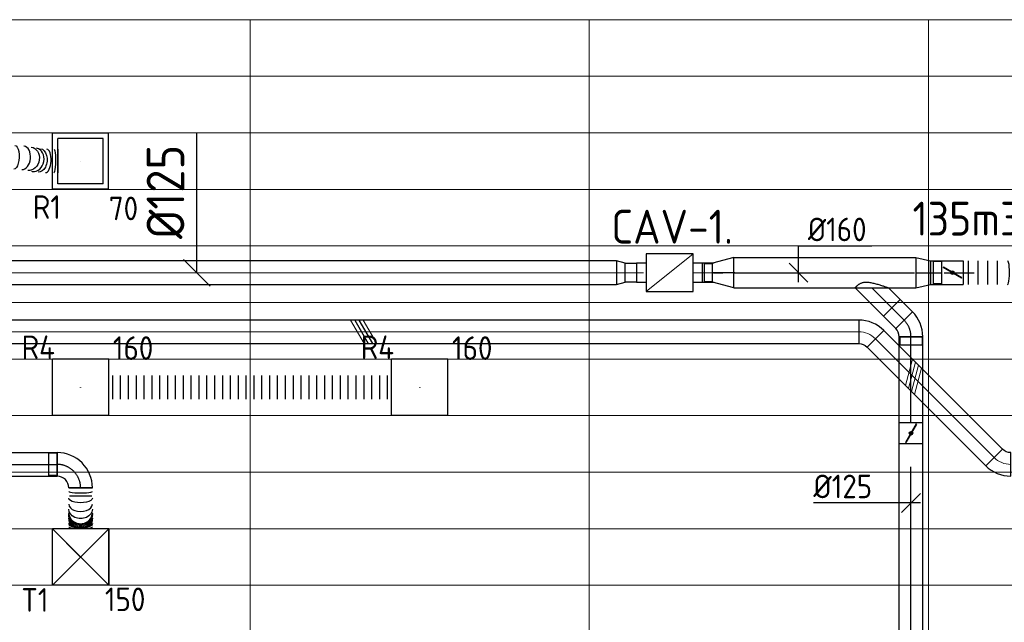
# Model space of a CAD drawing. Header units: millimetres. Extents: x -72412 to 16313, y -1015 to 52998.
# Tile 45 of 64: x -35347 to -30121, y 17333 to 20529. Entities that reach past the tile are written whole.
import ezdxf
from ezdxf.enums import TextEntityAlignment as Align

# ---------------------------------------------------------------- set-up
doc = ezdxf.new("R2010")
doc.units = ezdxf.units.MM
doc.header["$LTSCALE"] = 50
doc.linetypes.add('CENTER2', pattern=[28.575, 19.05, -3.175, 3.175, -3.175])
doc.linetypes.add('STREEPJES', pattern=[0.1, 0.05, -0.05])
for name, color, linetype in [('4plfd', 254, 'Continuous'), ('WL570---_DEMONTEREN_HL', 1, 'Continuous'), ('WL570---_RETOUR', 100, 'Continuous'), ('WL570---_RETOUR_HL', 1, 'Continuous'), ('WL570---_RETOUR_RST', 3, 'Continuous'), ('WL570---_RETOUR_RST_HL', 1, 'Continuous'), ('WL570---_TOEVOER', 200, 'Continuous'), ('WL570---_TOEVOER_HL', 1, 'Continuous'), ('WM570---_DEMONTEREN_PR', 1, 'Continuous'), ('WM570---_RETOUR', 2, 'Continuous'), ('WM570---_RETOUR_PR', 2, 'Continuous'), ('WM570---_RETOUR_RST_PR', 1, 'Continuous'), ('WM570---_TOEVOER', 2, 'Continuous'), ('WM570---_TOEVOER_PR', 2, 'Continuous')]:
    doc.layers.add(name, color=color, linetype=linetype)
for name, color, linetype, lineweight in [('WL570---_BESTAAND-HARTLIJN', 161, 'Continuous', 0), ('WL570---_BESTAAND-TOEVOER', 180, 'Continuous', 0), ('WL570---_DEMONTEREN', 10, 'Continuous', 0)]:
    doc.layers.add(name, color=color, linetype=linetype, lineweight=lineweight)
doc.layers.get('WL570---_DEMONTEREN').off()
doc.styles.add('BURO-025', font='ISO96.shx', dxfattribs={"height": 125})
doc.styles.add('MAATVOERING', font='ISO')

# ---------------------------------------------------------------- blocks, each defined once
blk = doc.blocks.new('Groep-43')
at = {"color": 8, "linetype": 'Continuous', "lineweight": 13}
for p, q in [((-73154.912, 18699.14), (-22154.912, 18699.14)), ((-73154.912, 18699.14), (-22154.912, 18699.14)), ((-73154.912, 18399.14), (-22154.912, 18399.14)), ((-73154.912, 18099.14), (-22154.912, 18099.14)), ((-73154.912, 17799.14), (-22154.912, 17799.14)), ((-73154.912, 17499.14), (-22154.912, 17499.14)), ((-22154.912, 17199.14), (-73154.912, 17199.14)), ((-73154.912, 16899.14), (-22154.912, 16899.14)), ((-22154.912, 16599.14), (-73154.912, 16599.14)), ((-22154.912, 16299.14), (-73154.912, 16299.14)), ((-22154.912, 15999.14), (-73154.912, 15999.14))]:
    blk.add_line(p, q, dxfattribs=at)
blk = doc.blocks.new('Groep-50')
at = {"color": 8, "linetype": 'Continuous', "lineweight": 13}
for p, q in [((-36854.9, 18999.1), (-54854.9, 18999.1)), ((-22154.9, 18999.1), (-54854.9, 18999.1)), ((-36854.9, 17199.1), (-36854.9, 18999.1)), ((-36854.9, 18999.1), (-36854.9, 7515.9)), ((-35054.9, 18999.1), (-35054.9, 7851)), ((-33254.9, 18999.1), (-33254.9, 8239.8))]:
    blk.add_line(p, q, dxfattribs=at)
at = {"color": 8}
blk.add_blockref('Groep-43', (0, 0), dxfattribs=at)
blk = doc.blocks.new('Block plafond 5e verd')
at = {"layer": '4plfd'}
blk.add_blockref('Groep-50', (73304.9, -19149.1), dxfattribs=at)
blk = doc.blocks.new('KARO')
for p, q in [((1, 0.5), (0, 0.5)), ((0, -0.5), (1, -0.5))]:
    blk.add_line(p, q)
at = {"invisible_edges": 15}
blk.add_3dface([(0, 0.5), (0, -0.5), (1, -0.5), (1, 0.5)], dxfattribs=at)
at = {"layer": 'WL570---_BESTAAND-HARTLIJN'}
blk.add_line((0, 0), (1, 0), dxfattribs=at)
blk = doc.blocks.new('OSV1251000460K')
blk.add_lwpolyline([(-46.7, -62.5), (0, -50), (0, 50), (-46.7, 62.5)], close=True)
at = {"layer": 'WL570---_BESTAAND-HARTLIJN'}
blk.add_line((-46.7, 0), (0, 0), dxfattribs=at)
blk = doc.blocks.new('VBX1001000010025000')
blk.add_lwpolyline([(50, -100), (300, -100), (300, 100), (50, 100)], close=True)
for points in [[(50, 50), (0, 50), (0, -50), (50, -50)], [(300, -50), (350, -50), (350, 50), (300, 50)]]:
    blk.add_lwpolyline(points)
at = {"layer": 'WL570---_BESTAAND-HARTLIJN'}
blk.add_line((300, 0), (350, 0), dxfattribs=at)
at = {"layer": 'WL570---_BESTAAND-TOEVOER'}
blk.add_line((50, -100), (300, 100), dxfattribs=at)
blk = doc.blocks.new('OBO12500045H')
blk.add_lwpolyline([(62.5, -51.8, 0.198912), (7.6, 80.8), (-80.8, -7.6, -0.198912), (-62.5, -51.8)], format="xyb", close=True)
at = {"invisible_edges": 15}
for points in [[(-77.1, -11.6), (18.6, 68.7), (7.6, 80.8), (-80.8, -7.6)], [(-73.8, -15.9), (28.6, 55.8), (18.6, 68.7), (-77.1, -11.6)], [(-70.9, -20.5), (37.4, 42), (28.6, 55.8), (-73.8, -15.9)], [(-68.4, -25.4), (44.9, 27.5), (37.4, 42), (-70.9, -20.5)], [(-66.3, -30.4), (51.2, 12.4), (44.9, 27.5), (-68.4, -25.4)], [(-64.6, -35.6), (56.1, -3.2), (51.2, 12.4), (-66.3, -30.4)], [(-63.4, -40.9), (59.7, -19.2), (56.1, -3.2), (-64.6, -35.6)], [(-62.7, -46.3), (61.8, -35.4), (59.7, -19.2), (-63.4, -40.9)], [(-62.5, -51.8), (62.5, -51.8), (61.8, -35.4), (-62.7, -46.3)]]:
    blk.add_3dface(points, dxfattribs=at)
at = {"layer": 'WL570---_BESTAAND-HARTLIJN'}
blk.add_arc((-125, -51.8), 125, 0, 45, dxfattribs=at)
blk = doc.blocks.new('MVLINE')
blk.add_line((35.4, -35.4), (-35.4, 35.4))
blk = doc.blocks.new('UISO')
for p, q in [((0, 0.18), (1, 0.757)), ((0, 0), (1, 0.577))]:
    blk.add_line(p, q)
at = {"layer": 'WL570---_BESTAAND-TOEVOER'}
for p, q in [((0, 0.36), (1, 0.937)), ((0, -0.18), (1, 0.397))]:
    blk.add_line(p, q, dxfattribs=at)
blk = doc.blocks.new('*U572')
at = {"color": 0, "ltscale": 10}
for p, q in [((150, 150, -2500), (-150, 150, -2500)), ((-150, -150, -2500), (-150, 150, -2500)), ((150, -150, -2500), (-150, 150, -2500)), ((-150, -150, -2500), (150, 150, -2500)), ((150, -150, -2500), (150, 150, -2500)), ((150, -150, -2500), (-150, -150, -2500))]:
    blk.add_line(p, q, dxfattribs=at)
at = {"layer": 'WL570---_TOEVOER_HL', "linetype": 'CENTER2'}
blk.add_circle((0, 0, -2500), 0.075, dxfattribs=at)
at = {"layer": 'WL570---_TOEVOER', "color": 2, "style": 'BURO-025'}
for tag in ['MC', 'Q']:
    blk.add_attdef(tag, text='', height=125, dxfattribs=at).set_placement((0, 0), align=Align.MIDDLE)
at = {"layer": 'WM570---_TOEVOER_PR', "color": 2, "style": 'BURO-025'}
blk.add_attdef('POSNR', text='', height=125, dxfattribs=at).set_placement((0, 0), align=Align.MIDDLE)
blk = doc.blocks.new('*U600')
at = {"color": 0, "ltscale": 10}
for p, q in [((149, 149, -150), (-149, 149, -150)), ((-149, -149, -150), (-149, 149, -150)), ((120, 120, -150), (-120, 120, -150)), ((-120, -120, -150), (-120, 120, -150)), ((120, -120, -150), (120, 120, -150)), ((149, -149, -150), (149, 149, -150)), ((149, -149, -150), (-149, -149, -150)), ((120, -120, -150), (-120, -120, -150))]:
    blk.add_line(p, q, dxfattribs=at)
at = {"layer": 'WL570---_RETOUR_RST_HL', "linetype": 'CENTER2'}
blk.add_circle((0, 0, -150), 0.075, dxfattribs=at)
at = {"layer": 'WL570---_RETOUR_RST', "color": 2, "style": 'BURO-025'}
for tag in ['MC', 'Q']:
    blk.add_attdef(tag, text='', height=125, dxfattribs=at).set_placement((0, 0), align=Align.MIDDLE)
at = {"layer": 'WM570---_RETOUR_RST_PR', "color": 2, "style": 'BURO-025'}
blk.add_attdef('POSNR', text='', height=125, dxfattribs=at).set_placement((0, 0), align=Align.MIDDLE)
blk = doc.blocks.new('*U601')
at = {"color": 0, "ltscale": 10}
for p, q in [((0, 62.5, -2700), (0, -62.5, -2700)), ((35.8, 62.5, -2700), (35.8, -62.5, -2700)), ((201.1, 57.5, -2700), (199.7, 57.6, -2700)), ((380.7, 40.7, -2700), (380.7, -84.3, -2700)), ((315, -82.9, -2700), (315.4, -82.9, -2700))]:
    blk.add_line(p, q, dxfattribs=at)
for centre, major_axis, ratio, start_param, end_param in [((98.3, 0, -2700), (1, 62.5), 0.14119, 3.139377, 6.28097), ((194.4, -4.7, -2700), (-5.9, -62.2), 0.650863, 0.017372, 3.124221), ((254, -14.6, -2700), (10.8, 61.6), 0.837577, 3.184808, 6.23997), ((318.3, -20.5, -2700), (3.1, 62.4), 0.412379, 3.149235, 6.275543), ((254, -14.6, -2700), (10.8, 61.6), 0.837577, 3.098377, 3.184808)]:
    blk.add_ellipse(centre, major_axis=major_axis, ratio=ratio, start_param=start_param, end_param=end_param, dxfattribs=at)
at = {"color": 0, "ltscale": 10, "extrusion": (0, 0, -1)}
for centre, major_axis, ratio, start_param, end_param in [((149.4, -1.6, -2700), (3.1, 62.4), 0.412379, 6.275543, 9.417136), ((229.7, -9, -2700), (10.8, 61.6), 0.837577, 6.23997, 9.381562), ((282.2, -18, -2700), (-5.9, -62.2), 0.650863, 3.158964, 6.300557), ((359.3, -21.8, -2700), (-1, -62.5), 0.14119, 3.143808, 6.285401)]:
    blk.add_ellipse(centre, major_axis=major_axis, ratio=ratio, start_param=start_param, end_param=end_param, dxfattribs=at)
at = {"layer": 'WM570---_RETOUR_PR', "color": 2, "style": 'BURO-025'}
blk.add_attdef('POSNR', text='', height=125, dxfattribs=at).set_placement((0, 0), align=Align.MIDDLE)
blk = doc.blocks.new('*U622')
at = {"color": 0, "ltscale": 10}
for p, q in [((150, 150, -150), (-150, 150, -150)), ((-150, -150, -150), (-150, 150, -150)), ((150, -150, -150), (150, 150, -150)), ((150, -150, -150), (-150, -150, -150))]:
    blk.add_line(p, q, dxfattribs=at)
at = {"layer": 'WL570---_RETOUR_RST_HL', "linetype": 'CENTER2'}
blk.add_circle((0, 0, -150), 0.075, dxfattribs=at)
at = {"layer": 'WL570---_RETOUR_RST', "color": 2, "style": 'BURO-025'}
for tag in ['MC', 'Q']:
    blk.add_attdef(tag, text='', height=125, dxfattribs=at).set_placement((0, 0), align=Align.MIDDLE)
at = {"layer": 'WM570---_RETOUR_RST_PR', "color": 2, "style": 'BURO-025'}
blk.add_attdef('POSNR', text='', height=125, dxfattribs=at).set_placement((0, 0), align=Align.MIDDLE)
blk = doc.blocks.new('*U623')
at = {"color": 0, "ltscale": 10}
for p, q in [((150, 150, -150), (-150, 150, -150)), ((-150, -150, -150), (-150, 150, -150)), ((150, -150, -150), (150, 150, -150)), ((150, -150, -150), (-150, -150, -150))]:
    blk.add_line(p, q, dxfattribs=at)
at = {"layer": 'WL570---_RETOUR_HL', "linetype": 'CENTER2'}
blk.add_circle((0, 0, -150), 0.075, dxfattribs=at)
at = {"layer": 'WL570---_RETOUR', "color": 2, "style": 'BURO-025'}
for tag in ['MC', 'Q']:
    blk.add_attdef(tag, text='', height=125, dxfattribs=at).set_placement((0, 0), align=Align.MIDDLE)
at = {"layer": 'WM570---_RETOUR_PR', "color": 2, "style": 'BURO-025'}
blk.add_attdef('POSNR', text='', height=125, dxfattribs=at).set_placement((0, 0), align=Align.MIDDLE)
blk = doc.blocks.new('*U624')
at = {"color": 0, "ltscale": 10}
for p, q in [((0, 62.5, -150), (0, -62.5, -150)), ((20.8, 62.5, -150), (20.8, -62.5, -150)), ((62.5, 62.5, -150), (62.5, -62.5, -150)), ((104.2, 62.5, -150), (104.2, -62.5, -150)), ((145.8, 62.5, -150), (145.8, -62.5, -150)), ((187.5, 62.5, -150), (187.5, -62.5, -150)), ((229.2, 62.5, -150), (229.2, -62.5, -150)), ((270.8, 62.5, -150), (270.8, -62.5, -150)), ((312.5, 62.5, -150), (312.5, -62.5, -150)), ((354.2, 62.5, -150), (354.2, -62.5, -150)), ((395.8, 62.5, -150), (395.8, -62.5, -150)), ((437.5, 62.5, -150), (437.5, -62.5, -150)), ((479.2, 62.5, -150), (479.2, -62.5, -150)), ((520.8, 62.5, -150), (520.8, -62.5, -150)), ((562.5, 62.5, -150), (562.5, -62.5, -150)), ((604.2, 62.5, -150), (604.2, -62.5, -150)), ((645.8, 62.5, -150), (645.8, -62.5, -150)), ((687.5, 62.5, -150), (687.5, -62.5, -150)), ((729.2, 62.5, -150), (729.2, -62.5, -150)), ((770.8, 62.5, -150), (770.8, -62.5, -150)), ((812.5, 62.5, -150), (812.5, -62.5, -150)), ((854.2, 62.5, -150), (854.2, -62.5, -150)), ((895.8, 62.5, -150), (895.8, -62.5, -150)), ((937.5, 62.5, -150), (937.5, -62.5, -150)), ((979.2, 62.5, -150), (979.2, -62.5, -150)), ((1020.8, 62.5, -150), (1020.8, -62.5, -150)), ((1062.5, 62.5, -150), (1062.5, -62.5, -150)), ((1104.2, 62.5, -150), (1104.2, -62.5, -150)), ((1145.8, 62.5, -150), (1145.8, -62.5, -150)), ((1187.5, 62.5, -150), (1187.5, -62.5, -150)), ((1229.2, 62.5, -150), (1229.2, -62.5, -150)), ((1270.8, 62.5, -150), (1270.8, -62.5, -150)), ((1312.5, 62.5, -150), (1312.5, -62.5, -150)), ((1354.2, 62.5, -150), (1354.2, -62.5, -150)), ((1395.8, 62.5, -150), (1395.8, -62.5, -150)), ((1437.5, 62.5, -150), (1437.5, -62.5, -150)), ((1479.2, 62.5, -150), (1479.2, -62.5, -150)), ((1500, 62.5, -150), (1500, -62.5, -150))]:
    blk.add_line(p, q, dxfattribs=at)
at = {"layer": 'WM570---_RETOUR_PR', "color": 2, "style": 'BURO-025'}
blk.add_attdef('POSNR', text='', height=125, dxfattribs=at).set_placement((0, 0), align=Align.MIDDLE)
blk = doc.blocks.new('*U953')
at = {"color": 0, "ltscale": 10}
for p, q in [((-51.8, 59.4, -2700), (-96.1, 59.4, -2700)), ((-96.1, -59.4, -2700), (-96.1, 59.4, -2700)), ((-51.8, -62.5, -2700), (-51.8, 62.5, -2700)), ((-51.8, -59.4, -2700), (-51.8, 59.4, -2700)), ((-7.6, 80.8, -2700), (80.8, -7.6, -2700)), ((-51.8, -59.4, -2700), (-96.1, -59.4, -2700))]:
    blk.add_line(p, q, dxfattribs=at)
for radius in [62.6, 187.6]:
    blk.add_arc((-51.8, 125.1, -2700), radius, 270, 315, dxfattribs=at)
at = {"layer": 'WL570---_RETOUR_HL', "linetype": 'CENTER2'}
blk.add_arc((-51.8, 125.1, -2700), 125.1, 270, 315, dxfattribs=at)
at = {"layer": 'WM570---_RETOUR_PR', "color": 2, "style": 'BURO-025'}
blk.add_attdef('POSNR', text='', height=125, dxfattribs=at).set_placement((0, 0), align=Align.MIDDLE)
blk = doc.blocks.new('*U954')
at = {"color": 0, "ltscale": 10}
for p, q in [((0, 62.5, -2700), (1074.7, 62.5, -2700)), ((0, -62.5, -2700), (0, 62.5, -2700)), ((0, -62.5, -2700), (1074.7, -62.5, -2700))]:
    blk.add_line(p, q, dxfattribs=at)
at = {"layer": 'WL570---_RETOUR_HL', "linetype": 'CENTER2'}
blk.add_line((0, 0, -2700), (1074.7, 0, -2700), dxfattribs=at)
at = {"layer": 'WM570---_RETOUR_PR', "color": 2, "style": 'BURO-025'}
blk.add_attdef('POSNR', text='', height=125, dxfattribs=at).set_placement((0, 0), align=Align.MIDDLE)
blk = doc.blocks.new('*U955')
at = {"ltscale": 10}
for p, q in [((-56.4, 62.5, -2700), (56.5, 62.5, -2700)), ((-56.4, -62.5, -2700), (-56.4, 62.5, -2700)), ((56.5, 62.5, -2700), (56.5, -62.5, -2700)), ((-49.4, 27.3, -2700), (-48.4, 29.1, -2700)), ((48.4, -29.1, -2700), (-49.4, 27.3, -2700)), ((49.4, -27.3, -2700), (-48.4, 29.1, -2700)), ((48.4, -29.1, -2700), (49.4, -27.3, -2700)), ((-56.4, -62.5, -2700), (56.5, -62.5, -2700))]:
    blk.add_line(p, q, dxfattribs=at)
blk.add_circle((0, 0, -2700), 9.41, dxfattribs=at)
at = {"layer": 'WL570---_RETOUR', "color": 2, "style": 'BURO-025'}
blk.add_attdef('I', text='', height=125, dxfattribs=at).set_placement((0, 0), align=Align.MIDDLE)
at = {"layer": 'WM570---_RETOUR_PR', "color": 2, "style": 'BURO-025'}
blk.add_attdef('POSNR', text='', height=125, dxfattribs=at).set_placement((0, 0), align=Align.MIDDLE)
blk = doc.blocks.new('*U956')
at = {"color": 0, "ltscale": 10}
for p, q in [((0, 62.5, -2700), (455.8, 62.5, -2700)), ((455.8, 62.5, -2700), (455.8, -62.5, -2700)), ((0, -62.5, -2700), (455.8, -62.5, -2700))]:
    blk.add_line(p, q, dxfattribs=at)
at = {"layer": 'WL570---_RETOUR_HL', "linetype": 'CENTER2'}
blk.add_line((0, 0, -2700), (455.8, 0, -2700), dxfattribs=at)
at = {"layer": 'WM570---_RETOUR_PR', "color": 2, "style": 'BURO-025'}
blk.add_attdef('POSNR', text='', height=125, dxfattribs=at).set_placement((0, 0), align=Align.MIDDLE)
blk = doc.blocks.new('*U957')
at = {"color": 0, "ltscale": 10}
for p, q in [((0, 88.4, -2700), (62.1, 150.4, -2700)), ((62.1, 150.4, -2700), (150.4, 62.1, -2700)), ((0, -88.4, -2700), (150.4, 62.1, -2700))]:
    blk.add_line(p, q, dxfattribs=at)
blk.add_spline([(-0.3, -88.2, -2700), (-1, -87.6, -2700), (-2.2, -86.6, -2700), (-3.9, -85.1, -2700), (-6, -83.3, -2700), (-8.4, -81, -2700), (-11.1, -78.2, -2700), (-14.1, -75, -2700), (-17.1, -71.2, -2700), (-20.1, -66.9, -2700), (-23, -61.9, -2700), (-25.5, -56.2, -2700), (-27.7, -49.8, -2700), (-29.2, -42.6, -2700), (-30, -34.4, -2700), (-30, -25.5, -2700), (-29.2, -15.8, -2700), (-27.7, -5.5, -2700), (-25.5, 5.1, -2700), (-23, 15.9, -2700), (-20.1, 26.6, -2700), (-17.1, 37, -2700), (-14.1, 46.8, -2700), (-11.1, 55.9, -2700), (-8.4, 64.1, -2700), (-6, 71.3, -2700), (-3.9, 77.3, -2700), (-2.2, 82.1, -2700), (-1, 85.6, -2700), (-0.3, 87.7, -2700), (0, 88.4, -2700)], degree=3, dxfattribs=at)
at = {"layer": 'WL570---_RETOUR_HL', "linetype": 'CENTER2'}
blk.add_line((0, 0, -2700), (106.3, 106.3, -2700), dxfattribs=at)
at = {"layer": 'WM570---_RETOUR_PR', "color": 2, "style": 'BURO-025'}
blk.add_attdef('POSNR', text='', height=125, dxfattribs=at).set_placement((0, 0), align=Align.MIDDLE)
blk = doc.blocks.new('*U958')
at = {"color": 0, "ltscale": 10}
for p, q in [((0, 62.5, -2700), (91.6, 62.5, -2700)), ((0, -62.5, -2700), (0, 62.5, -2700)), ((91.6, 62.5, -2700), (91.6, -62.5, -2700)), ((0, -62.5, -2700), (91.6, -62.5, -2700))]:
    blk.add_line(p, q, dxfattribs=at)
at = {"layer": 'WL570---_RETOUR_HL', "linetype": 'CENTER2'}
blk.add_line((0, 0, -2700), (91.6, 0, -2700), dxfattribs=at)
at = {"layer": 'WM570---_RETOUR_PR', "color": 2, "style": 'BURO-025'}
blk.add_attdef('POSNR', text='', height=125, dxfattribs=at).set_placement((0, 0), align=Align.MIDDLE)
blk = doc.blocks.new('*U959')
at = {"color": 0, "ltscale": 10}
for p, q in [((0, 62.5), (64.18, 50)), ((0, 59.375), (0, -62.5)), ((64.18, 50), (114.18, 50)), ((114.18, 50), (114.18, -50)), ((0, -62.5), (64.18, -50)), ((64.18, -50), (114.18, -50))]:
    blk.add_line(p, q, dxfattribs=at)
at = {"layer": 'WL570---_DEMONTEREN_HL', "linetype": 'CENTER2'}
for p in [(0, 0), (114.18, 0)]:
    blk.add_line(p, (64.18, 0), dxfattribs=at)
blk.add_circle((0, 0), 0.075, dxfattribs=at)
at = {"layer": 'WM570---_DEMONTEREN_PR', "color": 2, "style": 'BURO-025'}
blk.add_attdef('POSNR', text='', height=125, dxfattribs=at).set_placement((0, 0), align=Align.MIDDLE)
blk = doc.blocks.new('*U960')
at = {"color": 0, "ltscale": 10}
for p, q in [((0, 80, -2700), (113.1, 50, -2700)), ((0, 80, -2700), (0, -80, -2700)), ((113.1, 50, -2700), (113.1, -50, -2700)), ((113.1, 47.5, -2700), (155.7, 47.5, -2700)), ((155.7, 47.5, -2700), (155.7, -47.5, -2700)), ((155.7, 47.5, -2700), (155.7, -47.5, -2700)), ((0, -80, -2700), (113.1, -50, -2700)), ((113.1, -47.5, -2700), (155.7, -47.5, -2700))]:
    blk.add_line(p, q, dxfattribs=at)
at = {"layer": 'WL570---_RETOUR_HL', "linetype": 'CENTER2'}
blk.add_line((0, 0, -2700), (113.1, 0, -2700), dxfattribs=at)
for centre in [(0, 0, -2700), (113.1, 0, -2700)]:
    blk.add_circle(centre, 0.075, dxfattribs=at)
at = {"layer": 'WM570---_RETOUR_PR', "color": 2, "style": 'BURO-025'}
blk.add_attdef('POSNR', text='', height=125, dxfattribs=at).set_placement((0, 0), align=Align.MIDDLE)
blk = doc.blocks.new('*U961')
at = {"color": 0, "ltscale": 10}
for p, q in [((0, 80, -2700), (966.3, 80, -2700)), ((0, -80, -2700), (0, 80, -2700)), ((966.3, 80, -2700), (966.3, -80, -2700)), ((0, -80, -2700), (966.3, -80, -2700))]:
    blk.add_line(p, q, dxfattribs=at)
at = {"layer": 'WL570---_RETOUR_HL', "linetype": 'CENTER2'}
blk.add_line((0, 0, -2700), (966.3, 0, -2700), dxfattribs=at)
at = {"layer": 'WM570---_RETOUR_PR', "color": 2, "style": 'BURO-025'}
blk.add_attdef('POSNR', text='', height=125, dxfattribs=at).set_placement((0, 0), align=Align.MIDDLE)
blk = doc.blocks.new('*U962')
at = {"color": 0, "ltscale": 10}
for p, q in [((0, 62.5, -2700), (59.9, 62.5, -2700)), ((0, -62.5, -2700), (0, 62.5, -2700)), ((0, -62.5, -2700), (59.9, -62.5, -2700))]:
    blk.add_line(p, q, dxfattribs=at)
at = {"layer": 'WL570---_RETOUR_HL', "linetype": 'CENTER2'}
blk.add_line((0, 0, -2700), (59.9, 0, -2700), dxfattribs=at)
at = {"layer": 'WM570---_RETOUR_PR', "color": 2, "style": 'BURO-025'}
blk.add_attdef('POSNR', text='', height=125, dxfattribs=at).set_placement((0, 0), align=Align.MIDDLE)
blk = doc.blocks.new('*U963')
at = {"color": 0, "ltscale": 10}
for p, q in [((0, 80, -2700), (78.2, 62.5, -2700)), ((0, 80, -2700), (0, -80, -2700)), ((78.2, 62.5, -2700), (78.2, -62.5, -2700)), ((0, -80, -2700), (78.2, -62.5, -2700))]:
    blk.add_line(p, q, dxfattribs=at)
at = {"layer": 'WL570---_RETOUR_HL', "linetype": 'CENTER2'}
blk.add_line((0, 0, -2700), (78.2, 0, -2700), dxfattribs=at)
for centre in [(0, 0, -2700), (78.2, 0, -2700)]:
    blk.add_circle(centre, 0.075, dxfattribs=at)
at = {"layer": 'WM570---_RETOUR_PR', "color": 2, "style": 'BURO-025'}
blk.add_attdef('POSNR', text='', height=125, dxfattribs=at).set_placement((0, 0), align=Align.MIDDLE)
blk = doc.blocks.new('*U964')
at = {"color": 9, "linetype": 'STREEPJES', "ltscale": 10}
for p, q in [((0, 62.5), (1309.3, 62.5)), ((0, -62.5), (0, 62.5)), ((0, -62.5), (1309.3, -62.5))]:
    blk.add_line(p, q, dxfattribs=at)
at = {"color": 0, "ltscale": 10}
for p, q in [((1309.3, 62.5), (1333.2, 62.5)), ((1333.2, 62.5), (1333.2, -62.5)), ((1309.3, -62.5), (1333.2, -62.5))]:
    blk.add_line(p, q, dxfattribs=at)
at = {"layer": 'WL570---_DEMONTEREN_HL', "linetype": 'CENTER2'}
blk.add_line((0, 0), (1333.2, 0), dxfattribs=at)
at = {"layer": 'WM570---_DEMONTEREN_PR', "color": 2, "style": 'BURO-025'}
blk.add_attdef('POSNR', text='', height=125, dxfattribs=at).set_placement((0, 0), align=Align.MIDDLE)
blk = doc.blocks.new('*U965')
at = {"ltscale": 10}
for p, q in [((-56.5, 59.4, -2700), (-100.8, 59.4, -2700)), ((-100.8, -59.4, -2700), (-100.8, 59.4, -2700)), ((-56.5, 62.5, -2700), (56.5, 62.5, -2700)), ((-56.5, -62.5, -2700), (-56.5, 62.5, -2700)), ((56.5, 62.5, -2700), (56.5, -62.5, -2700)), ((-49.4, 27.3, -2700), (-48.4, 29.1, -2700)), ((48.4, -29.1, -2700), (-49.4, 27.3, -2700)), ((49.4, -27.3, -2700), (-48.4, 29.1, -2700)), ((48.4, -29.1, -2700), (49.4, -27.3, -2700)), ((-56.5, -59.4, -2700), (-100.8, -59.4, -2700)), ((-56.5, -62.5, -2700), (56.5, -62.5, -2700))]:
    blk.add_line(p, q, dxfattribs=at)
blk.add_circle((0, 0, -2700), 9.41, dxfattribs=at)
at = {"layer": 'WL570---_RETOUR', "color": 2, "style": 'BURO-025'}
blk.add_attdef('I', text='', height=125, dxfattribs=at).set_placement((0, 0), align=Align.MIDDLE)
at = {"layer": 'WM570---_RETOUR_PR', "color": 2, "style": 'BURO-025'}
blk.add_attdef('POSNR', text='', height=125, dxfattribs=at).set_placement((0, 0), align=Align.MIDDLE)
blk = doc.blocks.new('*U966')
at = {"color": 0, "ltscale": 10}
for p, q in [((0, 62.5, -2700), (0, -62.5, -2700)), ((25.9, 62.5, -2700), (25.9, -62.5, -2700)), ((77.6, 62.5, -2700), (77.6, -62.5, -2700)), ((129.4, 62.5, -2700), (129.4, -62.5, -2700)), ((181.2, 62.5, -2700), (181.2, -62.5, -2700)), ((342.7, 60.1, -2700), (341.9, 60.2, -2700)), ((544.8, 53.6, -2700), (544.8, -71.4, -2700)), ((573.1, 53.6, -2700), (573.1, -71.4, -2700)), ((601.5, 53.6, -2700), (601.5, -71.4, -2700)), ((409.1, -69, -2700), (410, -69.1, -2700))]:
    blk.add_line(p, q, dxfattribs=at)
for centre, major_axis, ratio, start_param, end_param in [((236.3, 0, -2700), (-0.4, -62.5), 0.155511, 6.282078, 9.423671), ((339.5, -2.3, -2700), (-2.8, -62.4), 0.705325, 0.009751, 3.131842), ((412.4, -6.6, -2700), (2.8, 62.4), 0.705325, 3.151343, 6.273435), ((515.6, -8.9, -2700), (0.4, 62.5), 0.155511, 3.1427, 6.284292)]:
    blk.add_ellipse(centre, major_axis=major_axis, ratio=ratio, start_param=start_param, end_param=end_param, dxfattribs=at)
at = {"color": 0, "ltscale": 10, "extrusion": (0, 0, -1)}
for centre, major_axis, ratio, start_param, end_param in [((291.9, -0.8, -2700), (1.4, 62.5), 0.45181, 6.279242, 9.420834), ((357, -3.3, -2700), (3.7, 62.4), 0.79879, 0, 3.141593), ((375.9, -4.5, -2700), (3.7, 62.4), 0.79879, 0, 3.141593), ((460, -8.1, -2700), (-1.4, -62.5), 0.45181, 3.145536, 6.287129)]:
    blk.add_ellipse(centre, major_axis=major_axis, ratio=ratio, start_param=start_param, end_param=end_param, dxfattribs=at)
at = {"layer": 'WM570---_RETOUR_PR', "color": 2, "style": 'BURO-025'}
blk.add_attdef('POSNR', text='', height=125, dxfattribs=at).set_placement((0, 0), align=Align.MIDDLE)
blk = doc.blocks.new('*U967')
at = {"layer": 'WM570---_RETOUR', "color": 0, "ltscale": 10}
for p, q in [((50, 0), (-517.8, 0)), ((-50, -50), (50, 50))]:
    blk.add_line(p, q, dxfattribs=at)
at = {"layer": 'WM570---_RETOUR', "color": 0, "style": 'BURO-025'}
blk.add_text('%%c125', height=125, dxfattribs=at).set_placement((-517.8, 25))
blk = doc.blocks.new('*U968')
at = {"layer": 'WM570---_RETOUR', "color": 0, "ltscale": 10}
for p, q in [((0, 142.1), (389.3, 142.1)), ((0, -50), (0, 142.1)), ((50, -50), (-50, 50))]:
    blk.add_line(p, q, dxfattribs=at)
at = {"layer": 'WM570---_RETOUR', "color": 0, "style": 'BURO-025'}
blk.add_text('%%c160', height=125, dxfattribs=at).set_placement((50, 167.1))
blk = doc.blocks.new('*U981')
at = {"color": 0, "ltscale": 10}
for p, q in [((0, 62.5, -2700), (1908.3, 62.5, -2700)), ((1908.3, 62.5, -2700), (1908.3, -62.5, -2700)), ((0, -62.5, -2700), (1908.3, -62.5, -2700))]:
    blk.add_line(p, q, dxfattribs=at)
at = {"layer": 'WL570---_TOEVOER_HL', "linetype": 'CENTER2'}
blk.add_line((0, 0, -2700), (1908.3, 0, -2700), dxfattribs=at)
at = {"layer": 'WM570---_TOEVOER_PR', "color": 2, "style": 'BURO-025'}
blk.add_attdef('POSNR', text='', height=125, dxfattribs=at).set_placement((0, 0), align=Align.MIDDLE)
blk = doc.blocks.new('*U986')
at = {"color": 0, "ltscale": 10}
for p, q in [((-59.375, 125, -2700), (-59.375, 169.3, -2700)), ((-59.375, 169.3, -2700), (59.375, 169.3, -2700)), ((59.375, 125, -2700), (59.375, 169.3, -2700)), ((-62.5, 125, -2700), (62.5, 125, -2700)), ((-59.375, 125, -2700), (59.375, 125, -2700)), ((-169.3, -59.375, -2700), (-169.3, 59.375, -2700)), ((-125, -62.5, -2700), (-125, 62.5, -2700))]:
    blk.add_line(p, q, dxfattribs=at)
for radius, end in [(62.5, 0), (187.5, 360)]:
    blk.add_arc((-125, 125, -2700), radius, 270, end, dxfattribs=at)
at = {"layer": 'WL570---_TOEVOER_HL', "linetype": 'CENTER2'}
blk.add_arc((-125, 125, -2700), 125, 270, 0, dxfattribs=at)
at = {"layer": 'WM570---_TOEVOER_PR', "color": 2, "style": 'BURO-025'}
blk.add_attdef('POSNR', text='', height=125, dxfattribs=at).set_placement((0, 0), align=Align.MIDDLE)
blk = doc.blocks.new('*U987')
at = {"color": 0, "ltscale": 10}
for p, q in [((0, -62.5, -2700), (0, 62.5, -2700)), ((216.3, 62.5, -2700), (216.3, -62.5, -2700))]:
    blk.add_line(p, q, dxfattribs=at)
for centre, major_axis, ratio, start_param, end_param in [((18.6, 0, -2700), (0, -62.5), 0.131417, 0, 3.141593), ((86.6, 0, -2700), (0, -62.5), 0.613069, 0, 3.141593), ((131.6, 0, -2700), (0, -62.5), 0.931017, 0, 3.141593), ((150.6, 0, -2700), (0, 62.5), 0.931017, 3.141593, 6.283185), ((173, 0, -2700), (0, 62.5), 0.613069, 3.141593, 6.283185), ((207.1, 0, -2700), (0, 62.5), 0.131417, 3.141593, 6.283185)]:
    blk.add_ellipse(centre, major_axis=major_axis, ratio=ratio, start_param=start_param, end_param=end_param, dxfattribs=at)
at = {"color": 0, "ltscale": 10, "extrusion": (0, 0, -1)}
for centre, major_axis, ratio, start_param, end_param in [((54.5, 0, -2700), (0, 62.5), 0.385327, 0, 3.141593), ((112.9, 0, -2700), (0, 62.5), 0.799179, 0, 3.141593), ((136.4, 0, -2700), (0, 62.5), 0.965324, 0, 3.141593), ((142.3, 0, -2700), (0, 62.5), 0.965324, 0, 3.141593), ((159.9, 0, -2700), (0, -62.5), 0.799179, 3.141593, 6.283185), ((189.1, 0, -2700), (0, -62.5), 0.385327, 3.141593, 6.283185)]:
    blk.add_ellipse(centre, major_axis=major_axis, ratio=ratio, start_param=start_param, end_param=end_param, dxfattribs=at)
at = {"layer": 'WM570---_TOEVOER_PR', "color": 2, "style": 'BURO-025'}
blk.add_attdef('POSNR', text='', height=125, dxfattribs=at).set_placement((0, 0), align=Align.MIDDLE)

msp = doc.modelspace()

# ---------------------------------------------------------------- linework, layer by layer
at = {"layer": 'WL570---_TOEVOER'}
for p, q in [((-35173.6, 17829.1), (-35023.6, 17679.1)), ((-35173.6, 17529.1), (-35173.6, 17829.1)), ((-35023.6, 17679.1), (-34873.6, 17829.1)), ((-34873.6, 17829.1), (-34873.6, 17529.1)), ((-34873.6, 17529.1), (-35173.6, 17529.1))]:
    msp.add_line(p, q, dxfattribs=at)
at = {"layer": 'WM570---_TOEVOER'}
msp.add_lwpolyline([(-34406.4, 19187), (-34406.4, 19316.2), (-34406.4, 19928.1)], dxfattribs=at)

# ---------------------------------------------------------------- block references
at = {"layer": 'WL570---_BESTAAND-TOEVOER', "xscale": 36.58585894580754, "yscale": 100, "zscale": 100}
msp.add_blockref('KARO', (-32073.3, 19187), dxfattribs=at)
at = {"layer": 'WL570---_BESTAAND-TOEVOER', "xscale": 125, "yscale": 125, "zscale": 125, "rotation": 44.9999999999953}
msp.add_blockref('UISO', (-30613.4, 18557), dxfattribs=at)
at = {"layer": 'WL570---_DEMONTEREN', "rotation": 180}
msp.add_blockref('*U959', (-31550.6, 19187), dxfattribs=at)
at = {"layer": 'WL570---_DEMONTEREN'}
msp.add_blockref('*U964', (-31550.6, 19187), dxfattribs=at)
at = {"layer": 'WL570---_RETOUR'}
ref = msp.add_blockref('*U600', (-35023.9, 19779.1, 2500), dxfattribs=at)
ref.add_attrib('Q', '70', dxfattribs={"layer": 'WL570---_RETOUR_RST', "color": 2, "height": 125, "style": 'BURO-025'}).set_placement((-34796.2, 19528, 2350), align=Align.MIDDLE)
ref.add_attrib('MC', 'R1', dxfattribs={"layer": 'WL570---_RETOUR_RST', "color": 2, "height": 125, "style": 'BURO-025'}).set_placement((-35202.7, 19535.1, 2350), align=Align.MIDDLE)
for name, p in [('*U601', (-35524.6, 19800.9, 2700)), ('VBX1001000010025000', (-32072.4, 19187)), ('OSV1251000460K', (-32133.3, 19187)), ('*U961', (-31556.4, 19187, 2700)), ('*U963', (-30590.1, 19187, 2700)), ('*U962', (-30511.9, 19187, 2700)), ('*U965', (-30395.6, 19187, 2700)), ('*U966', (-30339.1, 19187, 2700))]:
    msp.add_blockref(name, p, dxfattribs=at)
for p, xscale, yscale, zscale in [((-39357.1, 19187), 7177.081334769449, 125, 125), ((-32071.7, 19187), -61.56389836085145, 100, 100), ((-31723.1, 19187), 61.56389836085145, 100, 100)]:
    msp.add_blockref('KARO', p, dxfattribs=dict(at, xscale=xscale, yscale=yscale, zscale=zscale))
for name, p, rotation in [('*U960', (-31556.4, 19187, 2700), 180), ('*U957', (-30823.8, 19107, 2700), 270), ('*U958', (-30652.8, 18936, 2700), 135), ('*U953', (-30616.2, 18899.4, 2700), 90), ('*U956', (-30616.2, 18391.8, 2700), 90), ('*U624', (-33373.6, 18579.1, 150), 180), ('*U955', (-30616.2, 18335.3, 2700), 90), ('*U954', (-30616.2, 17204.1, 2700), 90)]:
    msp.add_blockref(name, p, dxfattribs=dict(at, rotation=rotation))
ref = msp.add_blockref('*U622', (-35023.6, 18579.1, 150), dxfattribs=at)
ref.add_attrib('POSNR', 'R4', dxfattribs={"layer": 'WM570---_RETOUR_RST_PR', "color": 2, "height": 125, "style": 'BURO-025'}).set_placement((-35248.2, 18792), align=Align.MIDDLE)
ref.add_attrib('Q', '160', dxfattribs={"layer": 'WL570---_RETOUR_RST', "color": 2, "height": 125, "style": 'BURO-025'}).set_placement((-34744.9, 18787.1), align=Align.MIDDLE)
ref = msp.add_blockref('*U623', (-33223.6, 18579.1, 150), dxfattribs=at)
ref.add_attrib('POSNR', 'R4', dxfattribs={"layer": 'WM570---_RETOUR_PR', "color": 2, "height": 125, "style": 'BURO-025'}).set_placement((-33448.2, 18792), align=Align.MIDDLE)
ref.add_attrib('Q', '160', dxfattribs={"color": 2, "height": 125, "style": 'BURO-025'}).set_placement((-32944.9, 18787.1), align=Align.MIDDLE)
at = {"layer": 'WL570---_TOEVOER'}
for name, p in [('Block plafond 5e verd', (-70573.6, 20679.1)), ('*U981', (-37056.9, 18170.5, 2700))]:
    msp.add_blockref(name, p, dxfattribs=at)
for name, p, rotation in [('OBO12500045H', (-30841.6, 18873.6), 45), ('OBO12500045H', (-30138.5, 18170.5), 225), ('*U986', (-35023.6, 18170.5, 2700), 90), ('*U987', (-35023.6, 18045.5, 2700), 270)]:
    msp.add_blockref(name, p, dxfattribs=dict(at, rotation=rotation))
at = {"layer": 'WL570---_TOEVOER', "xscale": 10194.78127866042, "yscale": 125, "zscale": 125}
msp.add_blockref('KARO', (-41088.2, 18873.6), dxfattribs=at)
at = {"layer": 'WL570---_TOEVOER', "yscale": 125, "zscale": 125}
for name, p, xscale, rotation in [('UISO', (-33568.9, 18936.1), 125, 270), ('KARO', (-30805, 18837), 890.828885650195, 315)]:
    msp.add_blockref(name, p, dxfattribs=dict(at, xscale=xscale, rotation=rotation))
at = {"layer": 'WL570---_TOEVOER'}
ref = msp.add_blockref('*U572', (-35023.6, 17679.1, 2500), dxfattribs=at)
ref.add_attrib('Q', '150', (-34894.7, 17392.2), dxfattribs={"color": 2, "height": 125, "style": 'BURO-025'})
ref.add_attrib('MC', 'T1', (-35339, 17389), dxfattribs={"color": 2, "height": 125, "style": 'BURO-025'})
at = {"layer": 'WM570---_RETOUR'}
for name, p in [('*U968', (-31213.4, 19187, 2700)), ('*U967', (-30616.2, 17966, 2700))]:
    msp.add_blockref(name, p, dxfattribs=at)
at = {"layer": 'WM570---_TOEVOER', "xscale": 2, "yscale": 2, "zscale": 2}
msp.add_blockref('MVLINE', (-34406.4, 19187), dxfattribs=at)

# ---------------------------------------------------------------- texts
at = {"layer": 'WM570---_TOEVOER', "style": 'MAATVOERING'}
msp.add_text('%%c125', height=200, rotation=90, dxfattribs=at).set_placement((-34473.1, 19366.2))
for s, p in [('135m3/h', (-30608.1, 19383.9)), ('CAV-1.', (-32206.8, 19341.2))]:
    msp.add_text(s, height=180, dxfattribs=at).set_placement(p)

doc.saveas('drawing.dxf')
